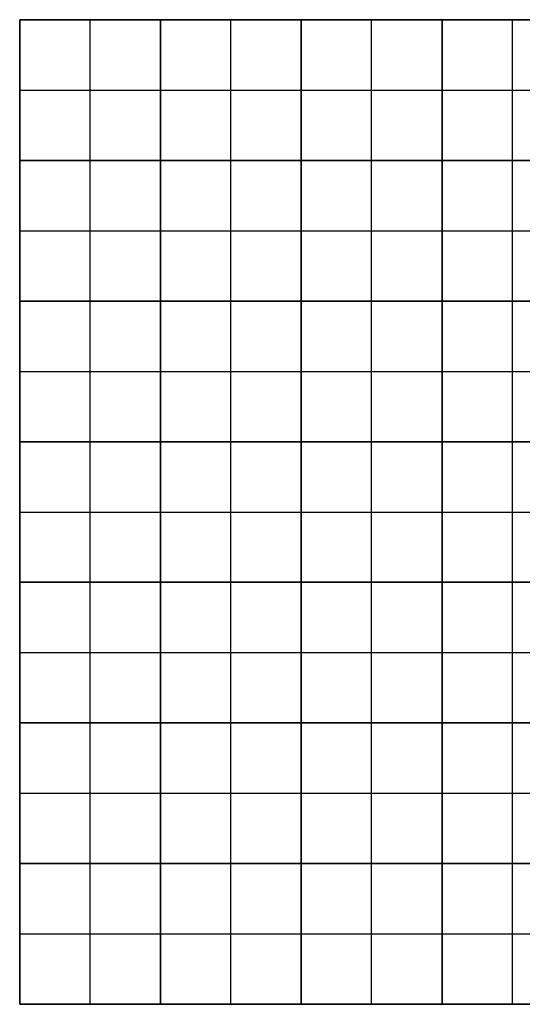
# Model space of a CAD drawing. Header units: millimetres. Extents: x 0 to 3500, y 0 to 3500.
# Tile 1 of 2: x 0 to 1785, y 0 to 3500. Entities that reach past the tile are written whole.
import ezdxf

# ---------------------------------------------------------------- set-up
doc = ezdxf.new("R2010")
doc.units = ezdxf.units.MM
doc.layers.add('Default', color=7, linetype='Continuous', true_color=0x000000)

msp = doc.modelspace()

# ---------------------------------------------------------------- linework, layer by layer
at = {"layer": 'Default', "color": 254, "true_color": 0xe5e5e5}
for p, q in [((0, 3500, 6), (500, 3500, 6)), ((0, 3500, 6), (0, 3000, 6)), ((250, 3500), (250, 3500, 12)), ((250, 3000), (250, 3500)), ((250, 3000, 12), (250, 3500, 12)), ((500, 3000, 6), (500, 3500, 6)), ((500, 3500, 6), (1000, 3500, 6)), ((500, 3500, 6), (500, 3000, 6)), ((750, 3500), (750, 3500, 12)), ((750, 3000), (750, 3500)), ((750, 3000, 12), (750, 3500, 12)), ((1000, 3000, 6), (1000, 3500, 6)), ((1000, 3500, 6), (1500, 3500, 6)), ((1000, 3500, 6), (1000, 3000, 6)), ((1250, 3500), (1250, 3500, 12)), ((1250, 3000), (1250, 3500)), ((1250, 3000, 12), (1250, 3500, 12)), ((1500, 3000, 6), (1500, 3500, 6)), ((1500, 3500, 6), (2000, 3500, 6)), ((1500, 3500, 6), (1500, 3000, 6)), ((1750, 3500), (1750, 3500, 12)), ((1750, 3000), (1750, 3500)), ((1750, 3000, 12), (1750, 3500, 12)), ((0, 3250), (0, 3250, 12)), ((0, 3250), (500, 3250)), ((0, 3250, 12), (500, 3250, 12)), ((500, 3250), (500, 3250, 12)), ((500, 3250), (500, 3250, 12)), ((500, 3250), (1000, 3250)), ((500, 3250, 12), (1000, 3250, 12)), ((1000, 3250), (1000, 3250, 12)), ((1000, 3250), (1000, 3250, 12)), ((1000, 3250), (1500, 3250)), ((1000, 3250, 12), (1500, 3250, 12)), ((1500, 3250), (1500, 3250, 12)), ((1500, 3250), (1500, 3250, 12)), ((1500, 3250), (2000, 3250)), ((1500, 3250, 12), (2000, 3250, 12)), ((0, 3000, 6), (500, 3000, 6)), ((0, 3000, 6), (0, 2500, 6)), ((0, 3000, 6), (500, 3000, 6)), ((250, 3000), (250, 3000, 12)), ((250, 2500), (250, 3000)), ((250, 2500, 12), (250, 3000, 12)), ((250, 3000, 12), (250, 3000)), ((500, 2500, 6), (500, 3000, 6)), ((500, 3000, 6), (1000, 3000, 6)), ((500, 3000, 6), (500, 2500, 6)), ((500, 3000, 6), (1000, 3000, 6)), ((750, 3000), (750, 3000, 12)), ((750, 2500), (750, 3000)), ((750, 2500, 12), (750, 3000, 12)), ((750, 3000, 12), (750, 3000)), ((1000, 2500, 6), (1000, 3000, 6)), ((1000, 3000, 6), (1500, 3000, 6)), ((1000, 3000, 6), (1000, 2500, 6)), ((1000, 3000, 6), (1500, 3000, 6)), ((1250, 3000), (1250, 3000, 12)), ((1250, 2500), (1250, 3000)), ((1250, 2500, 12), (1250, 3000, 12)), ((1250, 3000, 12), (1250, 3000)), ((1500, 2500, 6), (1500, 3000, 6)), ((1500, 3000, 6), (2000, 3000, 6)), ((1500, 3000, 6), (1500, 2500, 6)), ((1500, 3000, 6), (2000, 3000, 6)), ((1750, 3000), (1750, 3000, 12)), ((1750, 2500), (1750, 3000)), ((1750, 2500, 12), (1750, 3000, 12)), ((1750, 3000, 12), (1750, 3000)), ((0, 2750), (0, 2750, 12)), ((0, 2750), (500, 2750)), ((0, 2750, 12), (500, 2750, 12)), ((500, 2750), (500, 2750, 12)), ((500, 2750), (500, 2750, 12)), ((500, 2750), (1000, 2750)), ((500, 2750, 12), (1000, 2750, 12)), ((1000, 2750), (1000, 2750, 12)), ((1000, 2750), (1000, 2750, 12)), ((1000, 2750), (1500, 2750)), ((1000, 2750, 12), (1500, 2750, 12)), ((1500, 2750), (1500, 2750, 12)), ((1500, 2750), (1500, 2750, 12)), ((1500, 2750), (2000, 2750)), ((1500, 2750, 12), (2000, 2750, 12)), ((0, 2500, 6), (500, 2500, 6)), ((0, 2500, 6), (0, 2000, 6)), ((0, 2500, 6), (500, 2500, 6)), ((250, 2500), (250, 2500, 12)), ((250, 2000), (250, 2500)), ((250, 2000, 12), (250, 2500, 12)), ((250, 2500, 12), (250, 2500)), ((500, 2000, 6), (500, 2500, 6)), ((500, 2500, 6), (1000, 2500, 6)), ((500, 2500, 6), (500, 2000, 6)), ((500, 2500, 6), (1000, 2500, 6)), ((750, 2500), (750, 2500, 12)), ((750, 2000), (750, 2500)), ((750, 2000, 12), (750, 2500, 12)), ((750, 2500, 12), (750, 2500)), ((1000, 2000, 6), (1000, 2500, 6)), ((1000, 2500, 6), (1500, 2500, 6)), ((1000, 2500, 6), (1000, 2000, 6)), ((1000, 2500, 6), (1500, 2500, 6)), ((1250, 2500), (1250, 2500, 12)), ((1250, 2000), (1250, 2500)), ((1250, 2000, 12), (1250, 2500, 12)), ((1250, 2500, 12), (1250, 2500)), ((1500, 2000, 6), (1500, 2500, 6)), ((1500, 2500, 6), (2000, 2500, 6)), ((1500, 2500, 6), (1500, 2000, 6)), ((1500, 2500, 6), (2000, 2500, 6)), ((1750, 2500), (1750, 2500, 12)), ((1750, 2000), (1750, 2500)), ((1750, 2000, 12), (1750, 2500, 12)), ((1750, 2500, 12), (1750, 2500)), ((0, 2250), (0, 2250, 12)), ((0, 2250), (500, 2250)), ((0, 2250, 12), (500, 2250, 12)), ((500, 2250), (500, 2250, 12)), ((500, 2250), (500, 2250, 12)), ((500, 2250), (1000, 2250)), ((500, 2250, 12), (1000, 2250, 12)), ((1000, 2250), (1000, 2250, 12)), ((1000, 2250), (1000, 2250, 12)), ((1000, 2250), (1500, 2250)), ((1000, 2250, 12), (1500, 2250, 12)), ((1500, 2250), (1500, 2250, 12)), ((1500, 2250), (1500, 2250, 12)), ((1500, 2250), (2000, 2250)), ((1500, 2250, 12), (2000, 2250, 12)), ((0, 2000, 6), (500, 2000, 6)), ((0, 2000, 6), (0, 1500, 6)), ((0, 2000, 6), (500, 2000, 6)), ((250, 2000), (250, 2000, 12)), ((250, 1500), (250, 2000)), ((250, 1500, 12), (250, 2000, 12)), ((250, 2000, 12), (250, 2000)), ((500, 1500, 6), (500, 2000, 6)), ((500, 2000, 6), (1000, 2000, 6)), ((500, 2000, 6), (500, 1500, 6)), ((500, 2000, 6), (1000, 2000, 6)), ((750, 2000), (750, 2000, 12)), ((750, 1500), (750, 2000)), ((750, 1500, 12), (750, 2000, 12)), ((750, 2000, 12), (750, 2000)), ((1000, 1500, 6), (1000, 2000, 6)), ((1000, 2000, 6), (1500, 2000, 6)), ((1000, 2000, 6), (1000, 1500, 6)), ((1000, 2000, 6), (1500, 2000, 6)), ((1250, 2000), (1250, 2000, 12)), ((1250, 1500), (1250, 2000)), ((1250, 1500, 12), (1250, 2000, 12)), ((1250, 2000, 12), (1250, 2000)), ((1500, 1500, 6), (1500, 2000, 6)), ((1500, 2000, 6), (2000, 2000, 6)), ((1500, 2000, 6), (1500, 1500, 6)), ((1500, 2000, 6), (2000, 2000, 6)), ((1750, 2000), (1750, 2000, 12)), ((1750, 1500), (1750, 2000)), ((1750, 1500, 12), (1750, 2000, 12)), ((1750, 2000, 12), (1750, 2000)), ((0, 1750), (0, 1750, 12)), ((0, 1750), (500, 1750)), ((0, 1750, 12), (500, 1750, 12)), ((500, 1750), (500, 1750, 12)), ((500, 1750), (500, 1750, 12)), ((500, 1750), (1000, 1750)), ((500, 1750, 12), (1000, 1750, 12)), ((1000, 1750), (1000, 1750, 12)), ((1000, 1750), (1000, 1750, 12)), ((1000, 1750), (1500, 1750)), ((1000, 1750, 12), (1500, 1750, 12)), ((1500, 1750), (1500, 1750, 12)), ((1500, 1750), (1500, 1750, 12)), ((1500, 1750), (2000, 1750)), ((1500, 1750, 12), (2000, 1750, 12)), ((0, 1500, 6), (500, 1500, 6)), ((0, 1500, 6), (0, 1000, 6)), ((0, 1500, 6), (500, 1500, 6)), ((250, 1500), (250, 1500, 12)), ((250, 1000), (250, 1500)), ((250, 1000, 12), (250, 1500, 12)), ((250, 1500, 12), (250, 1500)), ((500, 1000, 6), (500, 1500, 6)), ((500, 1500, 6), (1000, 1500, 6)), ((500, 1500, 6), (500, 1000, 6)), ((500, 1500, 6), (1000, 1500, 6)), ((750, 1500), (750, 1500, 12)), ((750, 1000), (750, 1500)), ((750, 1000, 12), (750, 1500, 12)), ((750, 1500, 12), (750, 1500)), ((1000, 1000, 6), (1000, 1500, 6)), ((1000, 1500, 6), (1500, 1500, 6)), ((1000, 1500, 6), (1000, 1000, 6)), ((1000, 1500, 6), (1500, 1500, 6)), ((1250, 1500), (1250, 1500, 12)), ((1250, 1000), (1250, 1500)), ((1250, 1000, 12), (1250, 1500, 12)), ((1250, 1500, 12), (1250, 1500)), ((1500, 1000, 6), (1500, 1500, 6)), ((1500, 1500, 6), (2000, 1500, 6)), ((1500, 1500, 6), (1500, 1000, 6)), ((1500, 1500, 6), (2000, 1500, 6)), ((1750, 1500), (1750, 1500, 12)), ((1750, 1000), (1750, 1500)), ((1750, 1000, 12), (1750, 1500, 12)), ((1750, 1500, 12), (1750, 1500)), ((0, 1250), (0, 1250, 12)), ((0, 1250), (500, 1250)), ((0, 1250, 12), (500, 1250, 12)), ((500, 1250), (500, 1250, 12)), ((500, 1250), (500, 1250, 12)), ((500, 1250), (1000, 1250)), ((500, 1250, 12), (1000, 1250, 12)), ((1000, 1250), (1000, 1250, 12)), ((1000, 1250), (1000, 1250, 12)), ((1000, 1250), (1500, 1250)), ((1000, 1250, 12), (1500, 1250, 12)), ((1500, 1250), (1500, 1250, 12)), ((1500, 1250), (1500, 1250, 12)), ((1500, 1250), (2000, 1250)), ((1500, 1250, 12), (2000, 1250, 12)), ((0, 1000, 6), (500, 1000, 6)), ((0, 1000, 6), (0, 500, 6)), ((0, 1000, 6), (500, 1000, 6)), ((250, 1000), (250, 1000, 12)), ((250, 500), (250, 1000)), ((250, 500, 12), (250, 1000, 12)), ((250, 1000, 12), (250, 1000)), ((500, 500, 6), (500, 1000, 6)), ((500, 1000, 6), (1000, 1000, 6)), ((500, 1000, 6), (500, 500, 6)), ((500, 1000, 6), (1000, 1000, 6)), ((750, 1000), (750, 1000, 12)), ((750, 500), (750, 1000)), ((750, 500, 12), (750, 1000, 12)), ((750, 1000, 12), (750, 1000)), ((1000, 500, 6), (1000, 1000, 6)), ((1000, 1000, 6), (1500, 1000, 6)), ((1000, 1000, 6), (1000, 500, 6)), ((1000, 1000, 6), (1500, 1000, 6)), ((1250, 1000), (1250, 1000, 12)), ((1250, 500), (1250, 1000)), ((1250, 500, 12), (1250, 1000, 12)), ((1250, 1000, 12), (1250, 1000)), ((1500, 500, 6), (1500, 1000, 6)), ((1500, 1000, 6), (2000, 1000, 6)), ((1500, 1000, 6), (1500, 500, 6)), ((1500, 1000, 6), (2000, 1000, 6)), ((1750, 1000), (1750, 1000, 12)), ((1750, 500), (1750, 1000)), ((1750, 500, 12), (1750, 1000, 12)), ((1750, 1000, 12), (1750, 1000)), ((0, 750), (0, 750, 12)), ((0, 750), (500, 750)), ((0, 750, 12), (500, 750, 12)), ((500, 750), (500, 750, 12)), ((500, 750), (500, 750, 12)), ((500, 750), (1000, 750)), ((500, 750, 12), (1000, 750, 12)), ((1000, 750), (1000, 750, 12)), ((1000, 750), (1000, 750, 12)), ((1000, 750), (1500, 750)), ((1000, 750, 12), (1500, 750, 12)), ((1500, 750), (1500, 750, 12)), ((1500, 750), (1500, 750, 12)), ((1500, 750), (2000, 750)), ((1500, 750, 12), (2000, 750, 12)), ((0, 500, 6), (500, 500, 6)), ((0, 500, 6), (0, 0, 6)), ((0, 500, 6), (500, 500, 6)), ((250, 500), (250, 500, 12)), ((250, 0), (250, 500)), ((250, 0, 12), (250, 500, 12)), ((250, 500, 12), (250, 500)), ((500, 0, 6), (500, 500, 6)), ((500, 500, 6), (1000, 500, 6)), ((500, 500, 6), (500, 0, 6)), ((500, 500, 6), (1000, 500, 6)), ((750, 500), (750, 500, 12)), ((750, 0), (750, 500)), ((750, 0, 12), (750, 500, 12)), ((750, 500, 12), (750, 500)), ((1000, 0, 6), (1000, 500, 6)), ((1000, 500, 6), (1500, 500, 6)), ((1000, 500, 6), (1000, 0, 6)), ((1000, 500, 6), (1500, 500, 6)), ((1250, 500), (1250, 500, 12)), ((1250, 0), (1250, 500)), ((1250, 0, 12), (1250, 500, 12)), ((1250, 500, 12), (1250, 500)), ((1500, 0, 6), (1500, 500, 6)), ((1500, 500, 6), (2000, 500, 6)), ((1500, 500, 6), (1500, 0, 6)), ((1500, 500, 6), (2000, 500, 6)), ((1750, 500), (1750, 500, 12)), ((1750, 0), (1750, 500)), ((1750, 0, 12), (1750, 500, 12)), ((1750, 500, 12), (1750, 500)), ((0, 250), (0, 250, 12)), ((0, 250), (500, 250)), ((0, 250, 12), (500, 250, 12)), ((500, 250), (500, 250, 12)), ((500, 250), (500, 250, 12)), ((500, 250), (1000, 250)), ((500, 250, 12), (1000, 250, 12)), ((1000, 250), (1000, 250, 12)), ((1000, 250), (1000, 250, 12)), ((1000, 250), (1500, 250)), ((1000, 250, 12), (1500, 250, 12)), ((1500, 250), (1500, 250, 12)), ((1500, 250), (1500, 250, 12)), ((1500, 250), (2000, 250)), ((1500, 250, 12), (2000, 250, 12)), ((0, 0, 6), (500, 0, 6)), ((250, 0, 12), (250, 0)), ((500, 0, 6), (1000, 0, 6)), ((750, 0, 12), (750, 0)), ((1000, 0, 6), (1500, 0, 6)), ((1250, 0, 12), (1250, 0)), ((1500, 0, 6), (2000, 0, 6)), ((1750, 0, 12), (1750, 0))]:
    msp.add_line(p, q, dxfattribs=at)
for points in [[(500, 3500), (250, 3500), (0, 3500)], [(0, 3500), (0, 3500, 6), (0, 3500, 12)], [(0, 3500, 12), (250, 3500, 12), (500, 3500, 12)], [(0, 3500), (0, 3250), (0, 3000)], [(0, 3000, 12), (0, 3250, 12), (0, 3500, 12)], [(500, 3000), (500, 3250), (500, 3500)], [(500, 3500), (500, 3500, 6), (500, 3500, 12)], [(500, 3500, 12), (500, 3250, 12), (500, 3000, 12)], [(1000, 3500), (750, 3500), (500, 3500)], [(500, 3500), (500, 3500, 6), (500, 3500, 12)], [(500, 3500, 12), (750, 3500, 12), (1000, 3500, 12)], [(500, 3500), (500, 3250), (500, 3000)], [(500, 3000, 12), (500, 3250, 12), (500, 3500, 12)], [(1000, 3000), (1000, 3250), (1000, 3500)], [(1000, 3500), (1000, 3500, 6), (1000, 3500, 12)], [(1000, 3500, 12), (1000, 3250, 12), (1000, 3000, 12)], [(1500, 3500), (1250, 3500), (1000, 3500)], [(1000, 3500), (1000, 3500, 6), (1000, 3500, 12)], [(1000, 3500, 12), (1250, 3500, 12), (1500, 3500, 12)], [(1000, 3500), (1000, 3250), (1000, 3000)], [(1000, 3000, 12), (1000, 3250, 12), (1000, 3500, 12)], [(1500, 3000), (1500, 3250), (1500, 3500)], [(1500, 3500), (1500, 3500, 6), (1500, 3500, 12)], [(1500, 3500, 12), (1500, 3250, 12), (1500, 3000, 12)], [(2000, 3500), (1750, 3500), (1500, 3500)], [(1500, 3500), (1500, 3500, 6), (1500, 3500, 12)], [(1500, 3500, 12), (1750, 3500, 12), (2000, 3500, 12)], [(1500, 3500), (1500, 3250), (1500, 3000)], [(1500, 3000, 12), (1500, 3250, 12), (1500, 3500, 12)], [(500, 3000), (250, 3000), (0, 3000)], [(0, 3000), (0, 3000, 6), (0, 3000, 12)], [(0, 3000, 12), (250, 3000, 12), (500, 3000, 12)], [(0, 3000), (0, 2750), (0, 2500)], [(0, 2500, 12), (0, 2750, 12), (0, 3000, 12)], [(0, 3000), (0, 3000, 6), (0, 3000, 12)], [(0, 3000), (250, 3000), (500, 3000)], [(500, 3000, 12), (250, 3000, 12), (0, 3000, 12)], [(500, 2500), (500, 2750), (500, 3000)], [(500, 3000), (500, 3000, 6), (500, 3000, 12)], [(500, 3000, 12), (500, 2750, 12), (500, 2500, 12)], [(500, 3000, 12), (500, 3000, 6), (500, 3000)], [(1000, 3000), (750, 3000), (500, 3000)], [(500, 3000), (500, 3000, 6), (500, 3000, 12)], [(500, 3000, 12), (750, 3000, 12), (1000, 3000, 12)], [(500, 3000), (500, 2750), (500, 2500)], [(500, 2500, 12), (500, 2750, 12), (500, 3000, 12)], [(500, 3000), (500, 3000, 6), (500, 3000, 12)], [(500, 3000), (750, 3000), (1000, 3000)], [(1000, 3000, 12), (750, 3000, 12), (500, 3000, 12)], [(1000, 2500), (1000, 2750), (1000, 3000)], [(1000, 3000), (1000, 3000, 6), (1000, 3000, 12)], [(1000, 3000, 12), (1000, 2750, 12), (1000, 2500, 12)], [(1000, 3000, 12), (1000, 3000, 6), (1000, 3000)], [(1500, 3000), (1250, 3000), (1000, 3000)], [(1000, 3000), (1000, 3000, 6), (1000, 3000, 12)], [(1000, 3000, 12), (1250, 3000, 12), (1500, 3000, 12)], [(1000, 3000), (1000, 2750), (1000, 2500)], [(1000, 2500, 12), (1000, 2750, 12), (1000, 3000, 12)], [(1000, 3000), (1000, 3000, 6), (1000, 3000, 12)], [(1000, 3000), (1250, 3000), (1500, 3000)], [(1500, 3000, 12), (1250, 3000, 12), (1000, 3000, 12)], [(1500, 2500), (1500, 2750), (1500, 3000)], [(1500, 3000), (1500, 3000, 6), (1500, 3000, 12)], [(1500, 3000, 12), (1500, 2750, 12), (1500, 2500, 12)], [(1500, 3000, 12), (1500, 3000, 6), (1500, 3000)], [(2000, 3000), (1750, 3000), (1500, 3000)], [(1500, 3000), (1500, 3000, 6), (1500, 3000, 12)], [(1500, 3000, 12), (1750, 3000, 12), (2000, 3000, 12)], [(1500, 3000), (1500, 2750), (1500, 2500)], [(1500, 2500, 12), (1500, 2750, 12), (1500, 3000, 12)], [(1500, 3000), (1500, 3000, 6), (1500, 3000, 12)], [(1500, 3000), (1750, 3000), (2000, 3000)], [(2000, 3000, 12), (1750, 3000, 12), (1500, 3000, 12)], [(500, 2500), (250, 2500), (0, 2500)], [(0, 2500), (0, 2500, 6), (0, 2500, 12)], [(0, 2500, 12), (250, 2500, 12), (500, 2500, 12)], [(0, 2500), (0, 2250), (0, 2000)], [(0, 2000, 12), (0, 2250, 12), (0, 2500, 12)], [(0, 2500), (0, 2500, 6), (0, 2500, 12)], [(0, 2500), (250, 2500), (500, 2500)], [(500, 2500, 12), (250, 2500, 12), (0, 2500, 12)], [(500, 2000), (500, 2250), (500, 2500)], [(500, 2500), (500, 2500, 6), (500, 2500, 12)], [(500, 2500, 12), (500, 2250, 12), (500, 2000, 12)], [(500, 2500, 12), (500, 2500, 6), (500, 2500)], [(1000, 2500), (750, 2500), (500, 2500)], [(500, 2500), (500, 2500, 6), (500, 2500, 12)], [(500, 2500, 12), (750, 2500, 12), (1000, 2500, 12)], [(500, 2500), (500, 2250), (500, 2000)], [(500, 2000, 12), (500, 2250, 12), (500, 2500, 12)], [(500, 2500), (500, 2500, 6), (500, 2500, 12)], [(500, 2500), (750, 2500), (1000, 2500)], [(1000, 2500, 12), (750, 2500, 12), (500, 2500, 12)], [(1000, 2000), (1000, 2250), (1000, 2500)], [(1000, 2500), (1000, 2500, 6), (1000, 2500, 12)], [(1000, 2500, 12), (1000, 2250, 12), (1000, 2000, 12)], [(1000, 2500, 12), (1000, 2500, 6), (1000, 2500)], [(1500, 2500), (1250, 2500), (1000, 2500)], [(1000, 2500), (1000, 2500, 6), (1000, 2500, 12)], [(1000, 2500, 12), (1250, 2500, 12), (1500, 2500, 12)], [(1000, 2500), (1000, 2250), (1000, 2000)], [(1000, 2000, 12), (1000, 2250, 12), (1000, 2500, 12)], [(1000, 2500), (1000, 2500, 6), (1000, 2500, 12)], [(1000, 2500), (1250, 2500), (1500, 2500)], [(1500, 2500, 12), (1250, 2500, 12), (1000, 2500, 12)], [(1500, 2000), (1500, 2250), (1500, 2500)], [(1500, 2500), (1500, 2500, 6), (1500, 2500, 12)], [(1500, 2500, 12), (1500, 2250, 12), (1500, 2000, 12)], [(1500, 2500, 12), (1500, 2500, 6), (1500, 2500)], [(2000, 2500), (1750, 2500), (1500, 2500)], [(1500, 2500), (1500, 2500, 6), (1500, 2500, 12)], [(1500, 2500, 12), (1750, 2500, 12), (2000, 2500, 12)], [(1500, 2500), (1500, 2250), (1500, 2000)], [(1500, 2000, 12), (1500, 2250, 12), (1500, 2500, 12)], [(1500, 2500), (1500, 2500, 6), (1500, 2500, 12)], [(1500, 2500), (1750, 2500), (2000, 2500)], [(2000, 2500, 12), (1750, 2500, 12), (1500, 2500, 12)], [(500, 2000), (250, 2000), (0, 2000)], [(0, 2000), (0, 2000, 6), (0, 2000, 12)], [(0, 2000, 12), (250, 2000, 12), (500, 2000, 12)], [(0, 2000), (0, 1750), (0, 1500)], [(0, 1500, 12), (0, 1750, 12), (0, 2000, 12)], [(0, 2000), (0, 2000, 6), (0, 2000, 12)], [(0, 2000), (250, 2000), (500, 2000)], [(500, 2000, 12), (250, 2000, 12), (0, 2000, 12)], [(500, 1500), (500, 1750), (500, 2000)], [(500, 2000), (500, 2000, 6), (500, 2000, 12)], [(500, 2000, 12), (500, 1750, 12), (500, 1500, 12)], [(500, 2000, 12), (500, 2000, 6), (500, 2000)], [(1000, 2000), (750, 2000), (500, 2000)], [(500, 2000), (500, 2000, 6), (500, 2000, 12)], [(500, 2000, 12), (750, 2000, 12), (1000, 2000, 12)], [(500, 2000), (500, 1750), (500, 1500)], [(500, 1500, 12), (500, 1750, 12), (500, 2000, 12)], [(500, 2000), (500, 2000, 6), (500, 2000, 12)], [(500, 2000), (750, 2000), (1000, 2000)], [(1000, 2000, 12), (750, 2000, 12), (500, 2000, 12)], [(1000, 1500), (1000, 1750), (1000, 2000)], [(1000, 2000), (1000, 2000, 6), (1000, 2000, 12)], [(1000, 2000, 12), (1000, 1750, 12), (1000, 1500, 12)], [(1000, 2000, 12), (1000, 2000, 6), (1000, 2000)], [(1500, 2000), (1250, 2000), (1000, 2000)], [(1000, 2000), (1000, 2000, 6), (1000, 2000, 12)], [(1000, 2000, 12), (1250, 2000, 12), (1500, 2000, 12)], [(1000, 2000), (1000, 1750), (1000, 1500)], [(1000, 1500, 12), (1000, 1750, 12), (1000, 2000, 12)], [(1000, 2000), (1000, 2000, 6), (1000, 2000, 12)], [(1000, 2000), (1250, 2000), (1500, 2000)], [(1500, 2000, 12), (1250, 2000, 12), (1000, 2000, 12)], [(1500, 1500), (1500, 1750), (1500, 2000)], [(1500, 2000), (1500, 2000, 6), (1500, 2000, 12)], [(1500, 2000, 12), (1500, 1750, 12), (1500, 1500, 12)], [(1500, 2000, 12), (1500, 2000, 6), (1500, 2000)], [(2000, 2000), (1750, 2000), (1500, 2000)], [(1500, 2000), (1500, 2000, 6), (1500, 2000, 12)], [(1500, 2000, 12), (1750, 2000, 12), (2000, 2000, 12)], [(1500, 2000), (1500, 1750), (1500, 1500)], [(1500, 1500, 12), (1500, 1750, 12), (1500, 2000, 12)], [(1500, 2000), (1500, 2000, 6), (1500, 2000, 12)], [(1500, 2000), (1750, 2000), (2000, 2000)], [(2000, 2000, 12), (1750, 2000, 12), (1500, 2000, 12)], [(500, 1500), (250, 1500), (0, 1500)], [(0, 1500), (0, 1500, 6), (0, 1500, 12)], [(0, 1500, 12), (250, 1500, 12), (500, 1500, 12)], [(0, 1500), (0, 1250), (0, 1000)], [(0, 1000, 12), (0, 1250, 12), (0, 1500, 12)], [(0, 1500), (0, 1500, 6), (0, 1500, 12)], [(0, 1500), (250, 1500), (500, 1500)], [(500, 1500, 12), (250, 1500, 12), (0, 1500, 12)], [(500, 1000), (500, 1250), (500, 1500)], [(500, 1500), (500, 1500, 6), (500, 1500, 12)], [(500, 1500, 12), (500, 1250, 12), (500, 1000, 12)], [(500, 1500, 12), (500, 1500, 6), (500, 1500)], [(1000, 1500), (750, 1500), (500, 1500)], [(500, 1500), (500, 1500, 6), (500, 1500, 12)], [(500, 1500, 12), (750, 1500, 12), (1000, 1500, 12)], [(500, 1500), (500, 1250), (500, 1000)], [(500, 1000, 12), (500, 1250, 12), (500, 1500, 12)], [(500, 1500), (500, 1500, 6), (500, 1500, 12)], [(500, 1500), (750, 1500), (1000, 1500)], [(1000, 1500, 12), (750, 1500, 12), (500, 1500, 12)], [(1000, 1000), (1000, 1250), (1000, 1500)], [(1000, 1500), (1000, 1500, 6), (1000, 1500, 12)], [(1000, 1500, 12), (1000, 1250, 12), (1000, 1000, 12)], [(1000, 1500, 12), (1000, 1500, 6), (1000, 1500)], [(1500, 1500), (1250, 1500), (1000, 1500)], [(1000, 1500), (1000, 1500, 6), (1000, 1500, 12)], [(1000, 1500, 12), (1250, 1500, 12), (1500, 1500, 12)], [(1000, 1500), (1000, 1250), (1000, 1000)], [(1000, 1000, 12), (1000, 1250, 12), (1000, 1500, 12)], [(1000, 1500), (1000, 1500, 6), (1000, 1500, 12)], [(1000, 1500), (1250, 1500), (1500, 1500)], [(1500, 1500, 12), (1250, 1500, 12), (1000, 1500, 12)], [(1500, 1000), (1500, 1250), (1500, 1500)], [(1500, 1500), (1500, 1500, 6), (1500, 1500, 12)], [(1500, 1500, 12), (1500, 1250, 12), (1500, 1000, 12)], [(1500, 1500, 12), (1500, 1500, 6), (1500, 1500)], [(2000, 1500), (1750, 1500), (1500, 1500)], [(1500, 1500), (1500, 1500, 6), (1500, 1500, 12)], [(1500, 1500, 12), (1750, 1500, 12), (2000, 1500, 12)], [(1500, 1500), (1500, 1250), (1500, 1000)], [(1500, 1000, 12), (1500, 1250, 12), (1500, 1500, 12)], [(1500, 1500), (1500, 1500, 6), (1500, 1500, 12)], [(1500, 1500), (1750, 1500), (2000, 1500)], [(2000, 1500, 12), (1750, 1500, 12), (1500, 1500, 12)], [(500, 1000), (250, 1000), (0, 1000)], [(0, 1000), (0, 1000, 6), (0, 1000, 12)], [(0, 1000, 12), (250, 1000, 12), (500, 1000, 12)], [(0, 1000), (0, 750), (0, 500)], [(0, 500, 12), (0, 750, 12), (0, 1000, 12)], [(0, 1000), (0, 1000, 6), (0, 1000, 12)], [(0, 1000), (250, 1000), (500, 1000)], [(500, 1000, 12), (250, 1000, 12), (0, 1000, 12)], [(500, 500), (500, 750), (500, 1000)], [(500, 1000), (500, 1000, 6), (500, 1000, 12)], [(500, 1000, 12), (500, 750, 12), (500, 500, 12)], [(500, 1000, 12), (500, 1000, 6), (500, 1000)], [(1000, 1000), (750, 1000), (500, 1000)], [(500, 1000), (500, 1000, 6), (500, 1000, 12)], [(500, 1000, 12), (750, 1000, 12), (1000, 1000, 12)], [(500, 1000), (500, 750), (500, 500)], [(500, 500, 12), (500, 750, 12), (500, 1000, 12)], [(500, 1000), (500, 1000, 6), (500, 1000, 12)], [(500, 1000), (750, 1000), (1000, 1000)], [(1000, 1000, 12), (750, 1000, 12), (500, 1000, 12)], [(1000, 500), (1000, 750), (1000, 1000)], [(1000, 1000), (1000, 1000, 6), (1000, 1000, 12)], [(1000, 1000, 12), (1000, 750, 12), (1000, 500, 12)], [(1000, 1000, 12), (1000, 1000, 6), (1000, 1000)], [(1500, 1000), (1250, 1000), (1000, 1000)], [(1000, 1000), (1000, 1000, 6), (1000, 1000, 12)], [(1000, 1000, 12), (1250, 1000, 12), (1500, 1000, 12)], [(1000, 1000), (1000, 750), (1000, 500)], [(1000, 500, 12), (1000, 750, 12), (1000, 1000, 12)], [(1000, 1000), (1000, 1000, 6), (1000, 1000, 12)], [(1000, 1000), (1250, 1000), (1500, 1000)], [(1500, 1000, 12), (1250, 1000, 12), (1000, 1000, 12)], [(1500, 500), (1500, 750), (1500, 1000)], [(1500, 1000), (1500, 1000, 6), (1500, 1000, 12)], [(1500, 1000, 12), (1500, 750, 12), (1500, 500, 12)], [(1500, 1000, 12), (1500, 1000, 6), (1500, 1000)], [(2000, 1000), (1750, 1000), (1500, 1000)], [(1500, 1000), (1500, 1000, 6), (1500, 1000, 12)], [(1500, 1000, 12), (1750, 1000, 12), (2000, 1000, 12)], [(1500, 1000), (1500, 750), (1500, 500)], [(1500, 500, 12), (1500, 750, 12), (1500, 1000, 12)], [(1500, 1000), (1500, 1000, 6), (1500, 1000, 12)], [(1500, 1000), (1750, 1000), (2000, 1000)], [(2000, 1000, 12), (1750, 1000, 12), (1500, 1000, 12)], [(500, 500), (250, 500), (0, 500)], [(0, 500), (0, 500, 6), (0, 500, 12)], [(0, 500, 12), (250, 500, 12), (500, 500, 12)], [(0, 500), (0, 250), (0, 0)], [(0, 0, 12), (0, 250, 12), (0, 500, 12)], [(0, 500), (0, 500, 6), (0, 500, 12)], [(0, 500), (250, 500), (500, 500)], [(500, 500, 12), (250, 500, 12), (0, 500, 12)], [(500, 0), (500, 250), (500, 500)], [(500, 500), (500, 500, 6), (500, 500, 12)], [(500, 500, 12), (500, 250, 12), (500, 0, 12)], [(500, 500, 12), (500, 500, 6), (500, 500)], [(1000, 500), (750, 500), (500, 500)], [(500, 500), (500, 500, 6), (500, 500, 12)], [(500, 500, 12), (750, 500, 12), (1000, 500, 12)], [(500, 500), (500, 250), (500, 0)], [(500, 0, 12), (500, 250, 12), (500, 500, 12)], [(500, 500), (500, 500, 6), (500, 500, 12)], [(500, 500), (750, 500), (1000, 500)], [(1000, 500, 12), (750, 500, 12), (500, 500, 12)], [(1000, 0), (1000, 250), (1000, 500)], [(1000, 500), (1000, 500, 6), (1000, 500, 12)], [(1000, 500, 12), (1000, 250, 12), (1000, 0, 12)], [(1000, 500, 12), (1000, 500, 6), (1000, 500)], [(1500, 500), (1250, 500), (1000, 500)], [(1000, 500), (1000, 500, 6), (1000, 500, 12)], [(1000, 500, 12), (1250, 500, 12), (1500, 500, 12)], [(1000, 500), (1000, 250), (1000, 0)], [(1000, 0, 12), (1000, 250, 12), (1000, 500, 12)], [(1000, 500), (1000, 500, 6), (1000, 500, 12)], [(1000, 500), (1250, 500), (1500, 500)], [(1500, 500, 12), (1250, 500, 12), (1000, 500, 12)], [(1500, 0), (1500, 250), (1500, 500)], [(1500, 500), (1500, 500, 6), (1500, 500, 12)], [(1500, 500, 12), (1500, 250, 12), (1500, 0, 12)], [(1500, 500, 12), (1500, 500, 6), (1500, 500)], [(2000, 500), (1750, 500), (1500, 500)], [(1500, 500), (1500, 500, 6), (1500, 500, 12)], [(1500, 500, 12), (1750, 500, 12), (2000, 500, 12)], [(1500, 500), (1500, 250), (1500, 0)], [(1500, 0, 12), (1500, 250, 12), (1500, 500, 12)], [(1500, 500), (1500, 500, 6), (1500, 500, 12)], [(1500, 500), (1750, 500), (2000, 500)], [(2000, 500, 12), (1750, 500, 12), (1500, 500, 12)], [(0, 0), (0, 0, 6), (0, 0, 12)], [(0, 0), (250, 0), (500, 0)], [(500, 0, 12), (250, 0, 12), (0, 0, 12)], [(500, 0, 12), (500, 0, 6), (500, 0)], [(500, 0), (500, 0, 6), (500, 0, 12)], [(500, 0), (750, 0), (1000, 0)], [(1000, 0, 12), (750, 0, 12), (500, 0, 12)], [(1000, 0, 12), (1000, 0, 6), (1000, 0)], [(1000, 0), (1000, 0, 6), (1000, 0, 12)], [(1000, 0), (1250, 0), (1500, 0)], [(1500, 0, 12), (1250, 0, 12), (1000, 0, 12)], [(1500, 0, 12), (1500, 0, 6), (1500, 0)], [(1500, 0), (1500, 0, 6), (1500, 0, 12)], [(1500, 0), (1750, 0), (2000, 0)], [(2000, 0, 12), (1750, 0, 12), (1500, 0, 12)]]:
    msp.add_open_spline(points, degree=2, dxfattribs=at)

doc.saveas('drawing.dxf')
